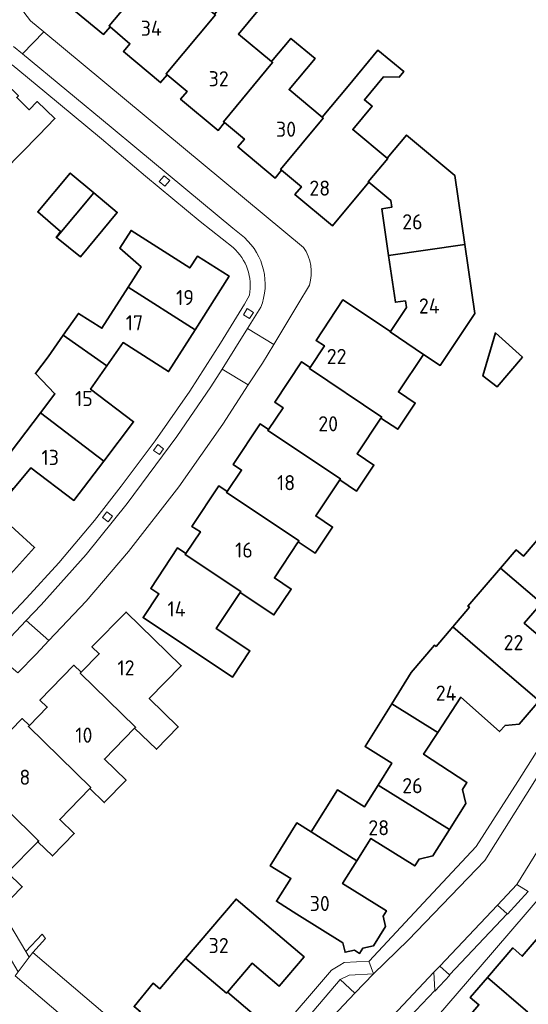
# Model space of a CAD drawing. Header units: metres. Extents: x 245598 to 248629, y 478632 to 481821.
# Tile 110 of 122: x 247944 to 248005, y 479961 to 480078. Entities that reach past the tile are written whole.
import ezdxf
from ezdxf.enums import TextEntityAlignment as Align

# ---------------------------------------------------------------- set-up
doc = ezdxf.new("R2010")
doc.units = ezdxf.units.M
for name, color, linetype, lineweight in [('B-XX-GR-GROENVOORZIENING-GV', 80, 'Continuous', 18), ('B-XX-OG-BEBOUWING-GV', 7, 'Continuous', 35), ('B-XX-OG-BEBOUWING-T18', 10, 'Continuous', 18), ('B-XX-OG-BEBOUWING_LOODS-GV', 7, 'Continuous', 35), ('B-XX-OG-TERREIN_ERF-GV', 7, 'Continuous', 18), ('B-XX-VH-VERHARDING_OPEN-GV', 252, 'Continuous', 18)]:
    doc.layers.add(name, color=color, linetype=linetype, lineweight=lineweight)
doc.styles.add('NLCS-ISO-M-T18', font='NLCS-ISO.ttf', dxfattribs={"height": 1.8})

msp = doc.modelspace()

# ---------------------------------------------------------------- linework, layer by layer
at = {"layer": 'B-XX-GR-GROENVOORZIENING-GV'}
for points in [[(247962.189, 480058.911), (247961.52, 480059.458), (247960.946, 480058.807), (247961.613, 480058.23)], [(247972.122, 480043.228), (247971.377, 480043.683), (247970.94, 480042.96), (247971.651, 480042.501)], [(247961.44, 480027.032), (247960.766, 480027.524), (247960.273, 480026.817), (247960.984, 480026.338)], [(247955.392, 480019.02), (247954.708, 480019.535), (247954.193, 480018.851), (247954.896, 480018.342)], [(248001.088, 479972.816), (248002.243, 479971.761), (248002.284, 479971.724), (248004.752, 479974.415), (248003.397, 479975.244)], [(247982.418, 479963.951), (247984.171, 479962.341), (247986.361, 479964.649), (247983.498, 479964.48)], [(247995.415, 479964.526), (247994.264, 479965.56), (247993.553, 479964.842), (247993.66, 479962.667), (247993.664, 479962.591), (247995.456, 479964.489)], [(247984.171, 479962.341), (247982.418, 479963.951), (247977.957, 479958.717), (247978.637, 479958.137), (247980.164, 479958.195), (247980.24, 479958.198)]]:
    msp.add_lwpolyline(points, close=True, dxfattribs=at)
at = {"layer": 'B-XX-OG-BEBOUWING-GV'}
for points in [[(247955.115, 480077.174), (247954.993, 480077.278), (247960.065, 480083.348), (247959.942, 480083.451), (247956.021, 480086.734), (247956.303, 480087.07), (247953.658, 480089.262), (247947.785, 480083.258), (247947.798, 480083.247), (247950.665, 480080.814), (247949.895, 480079.919), (247954.331, 480076.257)], [(247959.942, 480083.451), (247960.065, 480083.348), (247954.993, 480077.278), (247955.115, 480077.174), (247957.469, 480075.162), (247956.685, 480074.245), (247961.111, 480070.545), (247961.88, 480071.468), (247961.757, 480071.57), (247967.622, 480078.583), (247967.499, 480078.686), (247963.57, 480081.97), (247965.879, 480084.732), (247963.032, 480087.112)], [(247967.499, 480078.686), (247967.622, 480078.583), (247961.757, 480071.57), (247961.88, 480071.468), (247964.256, 480069.487), (247963.487, 480068.564), (247967.925, 480064.865), (247968.691, 480065.784), (247968.568, 480065.886), (247974.397, 480072.933), (247974.274, 480073.036), (247970.352, 480076.314), (247972.655, 480079.069), (247969.808, 480081.448)], [(247975.47, 480060.12), (247975.347, 480060.223), (247980.42, 480066.322), (247980.297, 480066.425), (247976.36, 480069.715), (247979.439, 480073.399), (247976.576, 480075.791), (247974.274, 480073.036), (247974.397, 480072.933), (247968.568, 480065.886), (247968.691, 480065.784), (247971.049, 480063.817), (247970.283, 480062.898), (247974.701, 480059.203)], [(247980.297, 480066.425), (247980.42, 480066.322), (247975.347, 480060.223), (247975.47, 480060.12), (247977.823, 480058.147), (247977.054, 480057.23), (247981.497, 480053.531), (247985.807, 480058.718), (247985.753, 480058.763), (247988.07, 480061.518), (247988.016, 480061.563), (247983.914, 480064.952), (247986.23, 480067.722), (247985.308, 480068.493), (247987.577, 480071.233), (247989.414, 480071.177), (247989.969, 480071.848), (247986.913, 480074.38), (247983.375, 480070.108)], [(247935.78, 480066.687), (247942.537, 480060.1), (247946.638, 480064.313), (247948.552, 480066.256), (247946.458, 480068.277), (247945.49, 480067.312), (247944.04, 480068.766), (247944.229, 480068.961), (247941.022, 480072.074)], [(247988.016, 480061.563), (247988.07, 480061.518), (247985.753, 480058.763), (247985.807, 480058.718), (247988.42, 480056.53), (247988.544, 480055.735), (247987.372, 480055.56), (247988.173, 480049.997), (247997.226, 480051.318), (247996.035, 480059.52), (247990.312, 480064.31)], [(247953.183, 480057.449), (247950.389, 480059.798), (247946.527, 480055.179), (247949.234, 480052.842), (247948.701, 480052.149), (247948.737, 480052.12)], [(247948.737, 480052.12), (247951.59, 480049.843), (247955.966, 480055.11), (247953.183, 480057.449)], [(247965.203, 480041.165), (247969.242, 480047.523), (247965.468, 480049.911), (247964.575, 480048.513), (247957.601, 480052.967), (247956.262, 480050.86), (247958.78, 480048.665), (247957.241, 480046.237)], [(247988.398, 480040.967), (247988.359, 480040.909), (247992.324, 480038.248), (247994.305, 480036.929), (247998.418, 480043.113), (247997.226, 480051.318), (247988.173, 480049.997), (247988.974, 480044.433), (247990.164, 480044.592), (247990.278, 480043.807)], [(247965.203, 480041.165), (247957.241, 480046.237), (247954.147, 480041.355), (247951.358, 480043.122), (247949.539, 480040.513), (247954.729, 480036.886), (247956.653, 480039.642), (247962.056, 480036.21)], [(247992.324, 480038.248), (247988.359, 480040.909), (247988.398, 480040.967), (247982.75, 480044.727), (247979.557, 480039.916), (247980.551, 480039.252), (247978.846, 480036.702), (247978.763, 480036.577), (247987.353, 480030.804), (247987.27, 480030.679), (247989.26, 480029.354), (247991.333, 480032.467), (247989.344, 480033.792)], [(247954.729, 480036.886), (247949.539, 480040.513), (247947.768, 480037.972), (247946.247, 480035.974), (247948.564, 480033.572), (247946.844, 480031.305), (247954.357, 480025.569), (247957.907, 480030.247), (247952.8, 480034.123)], [(247987.27, 480030.679), (247987.353, 480030.804), (247978.763, 480036.577), (247978.846, 480036.702), (247977.852, 480037.366), (247974.653, 480032.558), (247975.655, 480031.887), (247973.932, 480029.314), (247973.849, 480029.189), (247982.449, 480023.46), (247982.366, 480023.335), (247984.364, 480022.004), (247985.791, 480024.147), (247986.426, 480025.101), (247984.429, 480026.431)], [(247938.684, 480026.227), (247943.564, 480022.176), (247945.708, 480024.764), (247950.809, 480020.894), (247954.357, 480025.569), (247946.844, 480031.305), (247943.351, 480026.7), (247940.726, 480028.691)], [(247982.366, 480023.335), (247982.449, 480023.46), (247973.849, 480029.189), (247973.932, 480029.314), (247972.93, 480029.985), (247969.726, 480025.17), (247970.723, 480024.505), (247969.016, 480021.947), (247968.933, 480021.822), (247977.537, 480016.085), (247977.454, 480015.96), (247979.452, 480014.629), (247981.514, 480017.726), (247979.516, 480019.057)], [(247935.218, 480017.255), (247942.22, 480010.93), (247946.153, 480015.282), (247941.41, 480019.574), (247943.564, 480022.176), (247938.684, 480026.227), (247936.702, 480023.837), (247935.009, 480021.974), (247937.13, 480019.382)], [(247977.454, 480015.96), (247977.537, 480016.085), (247968.933, 480021.822), (247969.016, 480021.947), (247968.019, 480022.612), (247964.827, 480017.806), (247965.825, 480017.154), (247964.113, 480014.586), (247964.03, 480014.461), (247970.643, 480010.066), (247970.56, 480009.941), (247974.556, 480007.28), (247976.607, 480010.359), (247974.61, 480011.69)], [(248015.063, 480017.165), (248010.211, 480021.333), (248004.174, 480014.277), (248003.308, 480015.018), (248001.453, 480012.853), (248006.321, 480008.699), (248008.092, 480010.779), (248008.962, 480010.032), (248011.598, 480013.112), (248012.515, 480013.183), (248014.203, 480015.14), (248014.134, 480016.078)], [(247964.113, 480014.586), (247963.112, 480015.253), (247959.931, 480010.447), (247960.911, 480009.781), (247959.029, 480006.966), (247969.638, 479999.896), (247971.712, 480003.009), (247967.716, 480005.671), (247970.56, 480009.941), (247970.643, 480010.066), (247964.03, 480014.461)], [(248008.942, 480002.298), (248008.552, 480002.635), (248004.274, 480006.294), (248006.321, 480008.699), (248001.453, 480012.853), (247997.591, 480008.346), (247997.765, 480008.196), (247995.782, 480005.864), (247998.455, 480003.59), (248006.057, 479997.084), (248008.461, 479999.895), (248008.297, 480001.596)], [(247951.674, 480000.476), (247951.569, 480000.369), (247958.128, 479993.942), (247958.023, 479993.835), (247960.602, 479991.323), (247963.198, 479993.988), (247959.752, 479997.345), (247963.55, 480001.253), (247957.004, 480007.635), (247952.957, 480003.508), (247953.815, 480002.671)], [(247993.8, 480003.535), (247993.625, 480003.684), (247990.869, 480000.438), (247988.537, 479996.713), (247994.028, 479993.336), (247996.76, 479997.508), (248001.353, 479993.432), (248002.003, 479994.164), (248003.667, 479994.289), (248006.057, 479997.084), (247998.455, 480003.59), (247995.782, 480005.864)], [(247958.023, 479993.835), (247958.128, 479993.942), (247951.569, 480000.369), (247951.674, 480000.476), (247950.824, 480001.318), (247946.784, 479997.174), (247947.65, 479996.339), (247945.528, 479994.137), (247945.424, 479994.029), (247952.812, 479986.764), (247952.707, 479986.657), (247954.427, 479984.982), (247957.016, 479987.64), (247954.436, 479990.153)], [(247986.922, 479987.077), (247995.384, 479981.781), (247997.332, 479984.899), (247996.961, 479986.549), (247997.465, 479987.371), (247992.326, 479990.736), (247994.028, 479993.336), (247988.537, 479996.713), (247985.375, 479991.66), (247988.554, 479989.669)], [(247939.346, 479987.812), (247939.241, 479987.705), (247946.629, 479980.445), (247946.524, 479980.338), (247948.258, 479978.649), (247950.854, 479981.314), (247949.134, 479982.989), (247952.707, 479986.657), (247952.812, 479986.764), (247945.424, 479994.029), (247945.528, 479994.137), (247944.662, 479994.972), (247940.614, 479990.817), (247941.468, 479989.982)], [(247946.524, 479980.338), (247946.629, 479980.445), (247939.241, 479987.705), (247939.346, 479987.812), (247938.492, 479988.647), (247934.432, 479984.476), (247935.279, 479983.648), (247932.933, 479981.231), (247942.083, 479972.31), (247944.685, 479974.981), (247942.951, 479976.67)], [(247978.983, 479981.511), (247984.396, 479978.062), (247986.069, 479980.726), (247991.277, 479977.464), (247991.789, 479978.275), (247993.436, 479978.661), (247995.384, 479981.781), (247986.922, 479987.077), (247985.297, 479984.495), (247982.124, 479986.495)], [(247984.396, 479978.062), (247978.983, 479981.511), (247977.298, 479982.572), (247974.122, 479977.486), (247976.581, 479975.95), (247974.858, 479973.271), (247977.291, 479971.723), (247982.746, 479968.317), (247983.009, 479967.21), (247984.109, 479967.451), (247984.734, 479967.063), (247985.129, 479967.686), (247986.379, 479967.978), (247987.805, 479970.252), (247987.529, 479971.488), (247987.921, 479972.114), (247982.716, 479975.387)], [(247964.074, 479966.476), (247968.948, 479962.349), (247969.045, 479962.463), (247971.971, 479965.892), (247975.173, 479963.161), (247978.147, 479966.663), (247970.073, 479973.526)], [(248006.576, 479958.145), (248009.42, 479955.705), (248011.823, 479958.506), (248009.964, 479960.105), (248013.572, 479964.319), (248006.888, 479970.057), (248004.047, 479966.74), (248002.908, 479967.714), (247999.901, 479964.207), (248004.704, 479960.084), (248004.638, 479960.007), (248006.674, 479958.259)], [(247961.01, 479962.875), (247960.234, 479963.515), (247957.956, 479960.75), (247958.688, 479960.147), (247958.084, 479959.437), (247962.948, 479955.294), (247963.271, 479955.675), (247965.208, 479954.03), (247967.991, 479957.309), (247969.264, 479956.228), (247972.246, 479959.731), (247969.045, 479962.463), (247968.948, 479962.349), (247964.074, 479966.476)], [(247999.901, 479964.207), (247997.871, 479961.841), (247998.896, 479960.962), (247995.2, 479956.649), (247994.176, 479957.527), (247988.32, 479950.698), (248001.004, 479951.659), (248006.576, 479958.145), (248006.674, 479958.259), (248004.638, 479960.007), (248004.704, 479960.084)]]:
    msp.add_lwpolyline(points, close=True, dxfattribs=at)
at = {"layer": 'B-XX-OG-BEBOUWING_LOODS-GV'}
msp.add_lwpolyline([(248004.053, 480037.932), (248000.843, 480040.796), (247999.364, 480035.683), (248001.043, 480034.406)], close=True, dxfattribs=at)
at = {"layer": 'B-XX-OG-TERREIN_ERF-GV'}
for points in [[(247972.655, 480079.069), (247970.352, 480076.314), (247974.274, 480073.036), (247976.576, 480075.791), (247979.439, 480073.399), (247976.36, 480069.715), (247980.297, 480066.425), (247983.375, 480070.108), (247986.913, 480074.38), (247989.969, 480071.848), (247989.414, 480071.177), (247987.577, 480071.233), (247985.308, 480068.493), (247986.23, 480067.722), (247983.914, 480064.952), (247988.016, 480061.563), (247990.312, 480064.31), (247996.035, 480059.52), (247997.226, 480051.318), (247998.418, 480043.113), (247994.305, 480036.929), (247992.324, 480038.248), (247989.344, 480033.792), (247991.333, 480032.467), (247989.26, 480029.354), (247987.27, 480030.679), (247984.429, 480026.431), (247986.426, 480025.101), (247985.791, 480024.147), (247984.364, 480022.004), (247982.366, 480023.335), (247979.516, 480019.057), (247981.514, 480017.726), (247979.452, 480014.629), (247977.454, 480015.96), (247974.61, 480011.69), (247976.607, 480010.359), (247974.556, 480007.28), (247970.56, 480009.941), (247967.716, 480005.671), (247971.712, 480003.009), (247969.638, 479999.896), (247959.029, 480006.966), (247960.911, 480009.781), (247959.931, 480010.447), (247963.112, 480015.253), (247964.113, 480014.586), (247965.825, 480017.154), (247964.827, 480017.806), (247968.019, 480022.612), (247969.016, 480021.947), (247970.723, 480024.505), (247969.726, 480025.17), (247972.93, 480029.985), (247973.932, 480029.314), (247975.655, 480031.887), (247974.653, 480032.558), (247977.852, 480037.366), (247978.846, 480036.702), (247980.551, 480039.252), (247979.557, 480039.916), (247982.75, 480044.727), (247988.398, 480040.967), (247990.278, 480043.807), (247990.164, 480044.592), (247988.974, 480044.433), (247988.173, 480049.997), (247987.372, 480055.56), (247988.544, 480055.735), (247988.42, 480056.53), (247985.807, 480058.718), (247981.497, 480053.531), (247977.054, 480057.23), (247977.823, 480058.147), (247975.47, 480060.12), (247974.701, 480059.203), (247970.283, 480062.898), (247971.049, 480063.817), (247968.691, 480065.784), (247967.925, 480064.865), (247963.487, 480068.564), (247964.256, 480069.487), (247961.88, 480071.468), (247961.111, 480070.545), (247956.685, 480074.245), (247957.469, 480075.162), (247955.115, 480077.174), (247954.331, 480076.257), (247949.895, 480079.919)], [(247944.887, 480078.896), (247945.666, 480077.893), (247947.231, 480076.593), (247978.078, 480050.966)], [(247969.73, 480050.929), (247965.82, 480054.042), (247959.313, 480059.423), (247954.076, 480063.876), (247947.379, 480069.442), (247943.505, 480072.642)], [(247944.04, 480068.766), (247945.49, 480067.312), (247946.458, 480068.277), (247948.552, 480066.256), (247946.638, 480064.313), (247942.537, 480060.1)], [(247943.351, 480026.7), (247946.844, 480031.305), (247948.564, 480033.572), (247946.247, 480035.974), (247947.768, 480037.972), (247949.539, 480040.513), (247951.358, 480043.122), (247954.147, 480041.355), (247957.241, 480046.237), (247958.78, 480048.665), (247956.262, 480050.86), (247957.601, 480052.967), (247964.575, 480048.513), (247965.468, 480049.911), (247969.242, 480047.523), (247965.203, 480041.165), (247962.056, 480036.21), (247956.653, 480039.642), (247954.729, 480036.886), (247952.8, 480034.123), (247957.907, 480030.247), (247954.357, 480025.569), (247950.809, 480020.894), (247945.708, 480024.764), (247943.564, 480022.176)], [(247978.781, 480046.473), (247977.415, 480044.169), (247974.54, 480039.403), (247973.212, 480037.202), (247971.519, 480034.614), (247968.479, 480029.968), (247963.267, 480022.526), (247957.311, 480014.835), (247957.315, 480014.842), (247952.278, 480008.912), (247947.852, 480004.234), (247946.319, 480002.615), (247944.171, 480000.401)], [(247915.113, 479978.236), (247923.099, 479986.427), (247927.83, 479991.295), (247936.044, 479999.711), (247940.637, 480004.496), (247945.191, 480009.281), (247949.045, 480013.473), (247953.252, 480018.498), (247956.445, 480022.6), (247960.444, 480027.956), (247964.563, 480033.895), (247968.225, 480039.566), (247971.086, 480044.195), (247971.661, 480045.302)], [(248006.057, 479997.084), (248003.667, 479994.289), (248002.003, 479994.164), (248001.353, 479993.432), (247996.76, 479997.508), (247994.028, 479993.336), (247992.326, 479990.736), (247997.465, 479987.371), (247996.961, 479986.549), (247997.332, 479984.899), (247995.384, 479981.781), (247993.436, 479978.661), (247991.789, 479978.275), (247991.277, 479977.464), (247986.069, 479980.726), (247984.396, 479978.062), (247982.716, 479975.387), (247987.921, 479972.114), (247987.529, 479971.488), (247987.805, 479970.252), (247986.379, 479967.978), (247985.129, 479967.686), (247984.734, 479967.063), (247984.109, 479967.451), (247983.009, 479967.21), (247982.746, 479968.317), (247977.291, 479971.723), (247974.858, 479973.271), (247976.581, 479975.95), (247974.122, 479977.486), (247977.298, 479982.572), (247978.983, 479981.511), (247982.124, 479986.495), (247985.297, 479984.495), (247986.922, 479987.077), (247988.554, 479989.669), (247985.375, 479991.66), (247988.537, 479996.713), (247990.869, 480000.438), (247993.625, 480003.684), (247993.8, 480003.535), (247995.782, 480005.864), (247997.765, 480008.196), (247997.591, 480008.346), (248001.453, 480012.853), (248003.308, 480015.018), (248004.174, 480014.277), (248010.211, 480021.333)], [(247941.41, 480019.574), (247946.153, 480015.282), (247942.22, 480010.93)], [(248006.321, 480008.699), (248004.274, 480006.294), (248008.552, 480002.635)], [(247940.614, 479990.817), (247944.662, 479994.972), (247945.528, 479994.137), (247947.65, 479996.339), (247946.784, 479997.174), (247950.824, 480001.318), (247951.674, 480000.476), (247953.815, 480002.671), (247952.957, 480003.508), (247957.004, 480007.635), (247963.55, 480001.253), (247959.752, 479997.345), (247963.198, 479993.988), (247960.602, 479991.323), (247958.023, 479993.835), (247954.436, 479990.153), (247957.016, 479987.64), (247954.427, 479984.982), (247952.707, 479986.657), (247949.134, 479982.989), (247950.854, 479981.314), (247948.258, 479978.649), (247946.524, 479980.338), (247942.951, 479976.67), (247944.685, 479974.981), (247942.083, 479972.31)], [(247974.713, 479957.259), (247981.398, 479965.093), (247982.396, 479965.671), (247982.912, 479965.971), (247985.833, 479966.133), (247985.873, 479966.135), (247992.334, 479973.084), (247998.568, 479979.788), (248003.496, 479987.514), (248008.349, 479995.122)], [(247942.455, 479971.76), (247945.115, 479967.308), (247947.061, 479969.373), (247947.455, 479968.859), (247945.92, 479967.162), (247963.101, 479952.506)], [(247998.896, 479960.962), (247997.871, 479961.841), (247999.901, 479964.207), (248002.908, 479967.714), (248004.047, 479966.74), (248006.888, 479970.057)]]:
    msp.add_lwpolyline(points, dxfattribs=at)
for points in [[(247953.183, 480057.449), (247955.966, 480055.11), (247951.59, 480049.843), (247948.737, 480052.12), (247948.701, 480052.149), (247949.234, 480052.842), (247946.527, 480055.179), (247950.389, 480059.798)], [(248001.043, 480034.406), (247999.364, 480035.683), (248000.843, 480040.796), (248004.053, 480037.932)], [(248005.504, 479937.245), (248003.5, 479934.794), (248019.912, 479920.722), (248032.901, 479935.909), (248035.895, 479939.409), (248038.751, 479942.739), (248044.591, 479949.549), (248057.155, 479964.2), (248057.594, 479964.713), (248057.602, 479964.722), (248041.208, 479978.827), (248039.868, 479977.103), (248038.7, 479978.112), (248040.117, 479979.765), (248023.538, 479994.027), (248010.499, 479978.812), (248007.513, 479975.328), (248004.641, 479971.987), (247998.796, 479965.19), (247998.779, 479965.17), (247985.746, 479950.011), (248002.502, 479935.649), (248004.613, 479938.091)], [(247958.688, 479960.147), (247957.956, 479960.75), (247960.234, 479963.515), (247961.01, 479962.875), (247964.074, 479966.476), (247970.073, 479973.526), (247978.147, 479966.663), (247975.173, 479963.161), (247971.971, 479965.892), (247969.045, 479962.463), (247972.246, 479959.731), (247969.264, 479956.228), (247967.991, 479957.309), (247965.208, 479954.03), (247963.271, 479955.675), (247962.948, 479955.294), (247958.084, 479959.437)]]:
    msp.add_lwpolyline(points, close=True, dxfattribs=at)
for points in [[(247971.661, 480045.302, 0.259939), (247969.73, 480050.929)], [(247978.078, 480050.966, -0.2267144), (247978.781, 480046.473)]]:
    msp.add_lwpolyline(points, format="xyb", dxfattribs=at)
at = {"layer": 'B-XX-VH-VERHARDING_OPEN-GV'}
for points in [[(247943.637, 480074.842), (247944.705, 480073.958), (247947.231, 480076.593), (247945.666, 480077.893), (247944.887, 480078.896), (247944.437, 480079.795)], [(247978.078, 480050.966), (247947.231, 480076.593), (247944.705, 480073.958), (247955.224, 480065.255), (247958.288, 480062.721), (247969.673, 480053.263), (247971.061, 480052.116)], [(247971.061, 480052.116), (247969.673, 480053.263), (247958.288, 480062.721), (247955.224, 480065.255), (247944.705, 480073.958), (247943.637, 480074.842)], [(247943.505, 480072.642), (247947.379, 480069.442), (247954.076, 480063.876), (247959.313, 480059.423), (247965.82, 480054.042), (247969.73, 480050.929)], [(247971.407, 480041.304), (247974.54, 480039.403), (247977.415, 480044.169), (247978.781, 480046.473)], [(247971.661, 480045.302), (247971.086, 480044.195), (247968.225, 480039.566), (247964.563, 480033.895), (247960.444, 480027.956), (247956.445, 480022.6), (247953.252, 480018.498), (247949.045, 480013.473), (247945.191, 480009.281), (247940.637, 480004.496), (247936.044, 479999.711), (247927.83, 479991.295), (247923.099, 479986.427), (247915.113, 479978.236)], [(247916.67, 479977.275), (247931.128, 479992.11), (247932.437, 479993.463), (247941.051, 480002.32), (247941.422, 480002.709), (247945.153, 480006.617), (247946.932, 480008.48), (247952.273, 480014.464), (247957.141, 480020.529), (247963.028, 480028.488), (247967.07, 480034.39), (247968.397, 480036.505), (247971.407, 480041.304), (247973.001, 480043.844)], [(247973.001, 480043.844), (247971.407, 480041.304)], [(248012.74, 479999.055), (247999.607, 479978.102), (247990.509, 479968.656), (247986.361, 479964.649), (247984.171, 479962.341), (247980.24, 479958.198)], [(247985.036, 479955.784), (247993.553, 479964.842), (247994.264, 479965.56), (248001.088, 479972.816), (248003.397, 479975.244), (248008.215, 479983.05)], [(248008.215, 479983.05), (248003.397, 479975.244), (248004.752, 479974.415), (248002.284, 479971.724), (248002.243, 479971.761), (247995.415, 479964.526), (247995.456, 479964.489), (247993.664, 479962.591), (247993.66, 479962.667), (247986.144, 479954.744)], [(247985.746, 479950.011), (247998.779, 479965.17), (247998.796, 479965.19), (248004.641, 479971.987), (248007.513, 479975.328)], [(247953.825, 479955.888), (247943.828, 479964.415)]]:
    msp.add_lwpolyline(points, dxfattribs=at)
for points in [[(247962.189, 480058.911), (247961.613, 480058.23), (247960.946, 480058.807), (247961.52, 480059.458)], [(247972.122, 480043.228), (247971.651, 480042.501), (247970.94, 480042.96), (247971.377, 480043.683)], [(247968.397, 480036.505), (247971.519, 480034.614), (247973.212, 480037.202), (247974.54, 480039.403), (247971.407, 480041.304)], [(247971.519, 480034.614), (247968.397, 480036.505), (247967.07, 480034.39), (247963.028, 480028.488), (247957.141, 480020.529), (247952.273, 480014.464), (247946.932, 480008.48), (247945.153, 480006.617), (247947.852, 480004.234), (247952.278, 480008.912), (247957.315, 480014.842), (247957.311, 480014.835), (247963.267, 480022.526), (247968.479, 480029.968)], [(247961.44, 480027.032), (247960.984, 480026.338), (247960.273, 480026.817), (247960.766, 480027.524)], [(247954.193, 480018.851), (247954.708, 480019.535), (247955.392, 480019.02), (247954.896, 480018.342)], [(247945.153, 480006.617), (247941.422, 480002.709), (247944.171, 480000.401), (247946.319, 480002.615), (247947.852, 480004.234)], [(248012.74, 479999.055), (248011.51, 480000.078), (248008.349, 479995.122), (248003.496, 479987.514), (247998.568, 479979.788), (247992.334, 479973.084), (247985.873, 479966.135), (247985.833, 479966.133), (247986.361, 479964.649), (247990.509, 479968.656), (247999.607, 479978.102)], [(247942.455, 479971.76), (247942.083, 479972.31), (247932.933, 479981.231), (247929.12, 479984.915), (247927.736, 479983.494), (247931.539, 479979.796), (247940.666, 479970.901), (247940.951, 479970.348), (247944.194, 479964.896), (247945.517, 479966.634), (247945.115, 479967.308)], [(248002.243, 479971.761), (248001.088, 479972.816), (247994.264, 479965.56), (247995.415, 479964.526)], [(247945.115, 479967.308), (247945.517, 479966.634), (247945.92, 479967.162), (247947.455, 479968.859), (247947.061, 479969.373)], [(247953.825, 479955.888), (247957.326, 479952.901), (247960.838, 479949.926), (247966.708, 479950.086), (247967.451, 479949.448), (247971.201, 479953.142), (247970.492, 479953.047), (247963.101, 479952.506), (247945.92, 479967.162), (247945.517, 479966.634), (247944.194, 479964.896), (247943.828, 479964.415)], [(247972.156, 479954.262), (247973.33, 479953.282), (247976.146, 479956.575), (247977.957, 479958.717), (247982.418, 479963.951), (247983.498, 479964.48), (247986.361, 479964.649), (247985.833, 479966.133), (247982.912, 479965.971), (247982.396, 479965.671), (247981.398, 479965.093), (247974.713, 479957.259)], [(247985.036, 479955.784), (247986.144, 479954.744), (247993.66, 479962.667), (247993.553, 479964.842)]]:
    msp.add_lwpolyline(points, close=True, dxfattribs=at)
for points in [[(247973.001, 480043.844, 0.3125541), (247971.061, 480052.116)], [(247971.061, 480052.116, -0.3125541), (247973.001, 480043.844)], [(247969.73, 480050.929, -0.259939), (247971.661, 480045.302)], [(247978.781, 480046.473, 0.2267144), (247978.078, 480050.966)]]:
    msp.add_lwpolyline(points, format="xyb", dxfattribs=at)

# ---------------------------------------------------------------- texts
at = {"layer": 'B-XX-OG-BEBOUWING-T18', "style": 'NLCS-ISO-M-T18'}
for s, p in [('34', (247960, 480077)), ('32', (247968, 480071)), ('30', (247976, 480065)), ('28', (247980, 480058)), ('26', (247991, 480054)), ('19', (247964, 480045)), ('24', (247993, 480044)), ('17', (247958, 480042)), ('22', (247982, 480038)), ('15', (247952, 480033)), ('20', (247981, 480030)), ('13', (247948, 480026)), ('18', (247976, 480023)), ('16', (247971, 480015)), ('14', (247963, 480008)), ('22', (248003, 480004)), ('12', (247957, 480001)), ('24', (247995, 479998)), ('10', (247952, 479993)), ('8', (247945, 479988)), ('26', (247991, 479987)), ('28', (247987, 479982)), ('30', (247980, 479973)), ('32', (247968, 479968))]:
    msp.add_text(s, height=1.8, dxfattribs=at).set_placement(p, align=Align.MIDDLE_CENTER)

doc.saveas('drawing.dxf')
